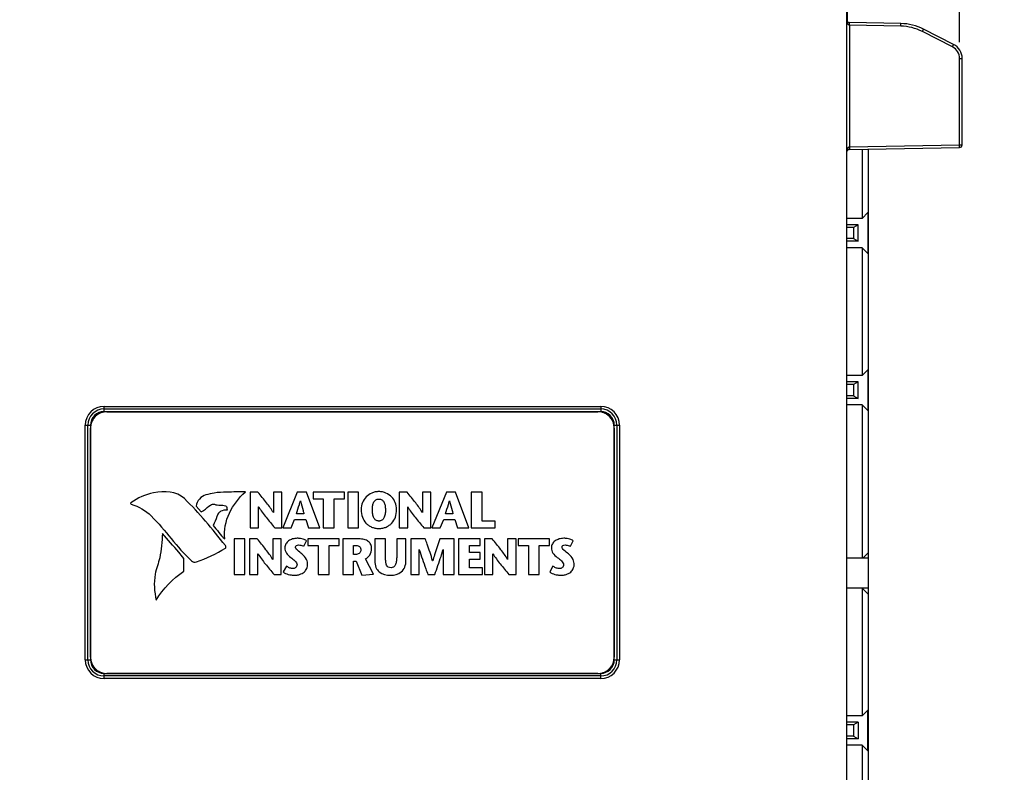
# Model space of a CAD drawing. Header units: inches. Extents: x 0 to 22, y 0 to 17.
# Tile 20 of 33: x 9.8 to 13.6, y 9.7 to 12.6. Entities that reach past the tile are written whole.
import ezdxf

# ---------------------------------------------------------------- set-up
doc = ezdxf.new("R2010")
doc.units = ezdxf.units.IN
doc.header["$LTSCALE"] = 1.21
doc.header["$MEASUREMENT"] = 0
doc.layers.get('0').update_dxf_attribs({"linetype": 'CONTINUOUS'})
for name, color, linetype in [('02___PRT_ALL_AXES', 7, 'CONTINUOUS'), ('DATUMCURVES', 7, 'CONTINUOUS'), ('DIMENSIONS', 7, 'CONTINUOUS')]:
    doc.layers.add(name, color=color, linetype=linetype)
doc.styles.get("Standard").update_dxf_attribs({"font": 'txt', "width": 0.8})
doc.dimstyles.new('DIMSTYLE_1', dxfattribs={"dimtxt": 0.125, "dimasz": 0.18, "dimexe": 0.125, "dimexo": 0.0625, "dimgap": 0.0625, "dimtad": 0, "dimtih": 1, "dimtoh": 1, "dimzin": 4, "dimdsep": 46, "dimtxsty": 'STANDARD', "dimblk": '_FILLED', "dimblk1": '_FILLED', "dimblk2": '_FILLED', "dimcen": 0.09, "dimadec": 0, "dimazin": 0, "dimtp": 0.001, "dimtm": 0.001, "dimtfac": 1, "dimtofl": 0, "dimtmove": 0, "dimatfit": 3, "dimldrblk": '_FILLED', "dimfxl": 1, "dimtolj": 1, "dimtzin": 4, "dimarcsym": 0})

# ---------------------------------------------------------------- blocks, each defined once
blk = doc.blocks.new('_FILLED')
at = {"color": 0, "linetype": 'BYBLOCK'}
blk.add_solid([(0, 0), (-1, 0.174), (-1, -0.174)], dxfattribs=at)
blk = doc.blocks.new('*D2')
at = {"layer": 'DIMENSIONS', "color": 2, "linetype": 'CONTINUOUS'}
for p, q in [((13.0448, 13.3566), (14.4473, 13.3566)), ((14.3223, 13.3566), (14.3223, 10.4738)), ((14.3223, 7.341), (14.3223, 10.2238)), ((12.2578, 7.341), (14.4473, 7.341))]:
    blk.add_line(p, q, dxfattribs=at)
at = {"layer": 'DIMENSIONS', "color": 2, "linetype": 'CONTINUOUS', "xscale": 0.18, "yscale": 0.18, "zscale": 0.18}
for p, rotation in [((14.3223, 13.3566), 90), ((14.3223, 7.341), 270)]:
    blk.add_blockref('_FILLED', p, dxfattribs=dict(at, rotation=rotation))
at = {"layer": 'DIMENSIONS', "color": 2, "linetype": 'CONTINUOUS', "insert": (14.3223, 10.4113), "char_height": 0.125, "width": 1.425, "attachment_point": 2, "line_spacing_factor": 0.9}
blk.add_mtext('(6.02{\\Ftxt.shx;\\W1.000000;\\H0.125000; }[152.8])', dxfattribs=at)
blk = doc.blocks.new('*D3')
at = {"layer": 'DIMENSIONS', "color": 2, "linetype": 'CONTINUOUS'}
for p, q in [((7.8836, 10.3043), (7.8836, 14.2328)), ((13.4104, 12.5118), (13.4104, 14.2328)), ((7.8836, 14.1078), (9.872, 14.1078)), ((13.4104, 14.1078), (11.422, 14.1078))]:
    blk.add_line(p, q, dxfattribs=at)
at = {"layer": 'DIMENSIONS', "color": 2, "linetype": 'CONTINUOUS', "xscale": 0.18, "yscale": 0.18, "zscale": 0.18, "rotation": 180}
blk.add_blockref('_FILLED', (7.8836, 14.1078), dxfattribs=at)
at = {"layer": 'DIMENSIONS', "color": 2, "linetype": 'CONTINUOUS', "xscale": 0.18, "yscale": 0.18, "zscale": 0.18}
blk.add_blockref('_FILLED', (13.4104, 14.1078), dxfattribs=at)
at = {"layer": 'DIMENSIONS', "color": 2, "linetype": 'CONTINUOUS', "insert": (10.647, 14.1703), "char_height": 0.125, "width": 1.425, "attachment_point": 2, "line_spacing_factor": 0.9}
blk.add_mtext('(5.53{\\Ftxt.shx;\\W1.000000;\\H0.125000; }[140.4])', dxfattribs=at)

msp = doc.modelspace()

# ---------------------------------------------------------------- linework, layer by layer
at = {"color": 7, "linetype": 'CONTINUOUS'}
for p, q in [((12.9803, 8.4308), (12.9803, 13.3536)), ((12.9823, 12.5902), (12.9823, 13.3566)), ((13.1858, 12.5828), (12.9901, 12.5862)), ((12.9902, 12.5762), (12.9901, 12.5862)), ((12.9902, 12.5762), (12.9902, 12.112)), ((13.1857, 12.5728), (12.9902, 12.5762)), ((13.1857, 12.5728), (13.1858, 12.5828)), ((13.2686, 12.5521), (13.2731, 12.561)), ((13.3876, 12.5027), (13.2731, 12.561)), ((13.3831, 12.4938), (13.2686, 12.5521)), ((13.3831, 12.4938), (13.3875, 12.5027)), ((13.4104, 12.4493), (13.4203, 12.4493)), ((13.4104, 12.1193), (13.4104, 12.4493)), ((13.4203, 12.1193), (13.4203, 12.4493)), ((12.9902, 12.112), (12.9901, 12.102)), ((12.9901, 12.102), (13.4105, 12.1093)), ((12.9902, 12.112), (13.4104, 12.1193)), ((13.4104, 12.1193), (13.4203, 12.1193)), ((13.4105, 12.1093), (13.4104, 12.1193)), ((13.0386, 12.1028), (13.0386, 11.8388)), ((13.0621, 9.643), (13.0623, 12.1032)), ((13.0386, 11.8388), (13.0603, 11.8605)), ((13.0603, 11.8605), (13.0603, 11.7046)), ((13.0386, 11.8388), (12.9803, 11.8388)), ((13.0229, 11.814), (12.9803, 11.814)), ((13.0052, 11.8038), (12.9803, 11.8038)), ((13.0229, 11.814), (13.0052, 11.8038)), ((13.0052, 11.8038), (13.0052, 11.7613)), ((13.0229, 11.751), (13.0229, 11.814)), ((13.0052, 11.7613), (12.9803, 11.7613)), ((13.0229, 11.751), (12.9803, 11.751)), ((13.0052, 11.7613), (13.0229, 11.751)), ((13.0386, 11.7262), (12.9803, 11.7262)), ((13.0386, 11.7262), (13.0386, 11.2388)), ((13.0603, 11.7046), (13.0386, 11.7262)), ((13.0386, 11.2388), (13.0602, 11.2605)), ((13.0602, 11.2605), (13.0602, 11.1046)), ((13.0386, 11.2388), (12.9803, 11.2388)), ((13.0228, 11.214), (12.9803, 11.214)), ((13.0051, 11.2038), (12.9803, 11.2038)), ((13.0228, 11.214), (13.0051, 11.2038)), ((13.0051, 11.2038), (13.0051, 11.1613)), ((13.0228, 11.151), (13.0228, 11.214)), ((13.0051, 11.1613), (12.9803, 11.1613)), ((13.0228, 11.151), (12.9803, 11.151)), ((13.0051, 11.1613), (13.0228, 11.151)), ((10.1443, 11.1007), (10.1443, 11.1207)), ((10.1443, 11.1207), (12.0403, 11.1207)), ((10.1443, 11.1107), (12.0403, 11.1107)), ((10.1443, 11.1107), (12.0403, 11.1107)), ((10.1443, 11.1007), (12.0403, 11.1007)), ((12.0403, 11.1207), (12.0403, 11.1007)), ((13.0386, 11.1262), (12.9803, 11.1262)), ((13.0386, 11.1262), (13.0385, 10.5408)), ((13.0602, 11.1046), (13.0386, 11.1262)), ((10.0724, 10.1528), (10.0724, 11.0488)), ((10.0724, 11.0488), (10.0924, 11.0488)), ((10.0824, 10.1528), (10.0824, 11.0488)), ((10.0824, 10.1528), (10.0824, 11.0488)), ((12.0922, 11.0488), (12.1122, 11.0488)), ((12.1022, 11.0488), (12.1022, 10.1528)), ((12.1022, 11.0488), (12.1022, 10.1528)), ((12.1122, 11.0488), (12.1122, 10.1528)), ((10.7021, 10.7928), (10.7021, 10.6566)), ((10.7319, 10.7928), (10.7021, 10.7928)), ((10.791, 10.7928), (10.791, 10.7148)), ((10.8233, 10.7928), (10.791, 10.7928)), ((10.8233, 10.6566), (10.8233, 10.7928)), ((10.882, 10.7928), (10.8266, 10.6566)), ((10.9165, 10.7928), (10.882, 10.7928)), ((10.9682, 10.6566), (10.9165, 10.7928)), ((10.942, 10.7928), (10.942, 10.7673)), ((11.0616, 10.7928), (10.942, 10.7928)), ((11.0616, 10.7673), (11.0616, 10.7928)), ((11.0748, 10.7928), (11.0748, 10.6566)), ((11.1159, 10.7928), (11.0748, 10.7928)), ((11.1159, 10.6566), (11.1159, 10.7928)), ((11.2711, 10.7928), (11.2711, 10.6566)), ((11.3009, 10.7928), (11.2711, 10.7928)), ((11.3923, 10.7928), (11.36, 10.7928)), ((11.36, 10.7928), (11.36, 10.7148)), ((11.3923, 10.6566), (11.3923, 10.7928)), ((11.4511, 10.7928), (11.3956, 10.6566)), ((11.4855, 10.7928), (11.4511, 10.7928)), ((11.5373, 10.6566), (11.4855, 10.7928)), ((11.5875, 10.7928), (11.5464, 10.7928)), ((11.5464, 10.7928), (11.5464, 10.6566)), ((11.5875, 10.6821), (11.5875, 10.7928)), ((10.8937, 10.7593), (10.8941, 10.7593)), ((10.942, 10.7673), (10.9813, 10.7673)), ((10.9813, 10.7673), (10.9813, 10.6566)), ((11.0223, 10.6566), (11.0223, 10.7673)), ((11.0223, 10.7673), (11.0616, 10.7673)), ((11.4628, 10.7593), (11.4632, 10.7593)), ((10.4964, 10.7397), (10.5144, 10.7183)), ((10.7344, 10.6566), (10.7344, 10.7364)), ((10.7344, 10.7364), (10.7348, 10.7364)), ((10.791, 10.7148), (10.7906, 10.7148)), ((11.3034, 10.6566), (11.3034, 10.7364)), ((11.3034, 10.7364), (11.3038, 10.7364)), ((11.36, 10.7148), (11.3596, 10.7148)), ((10.8587, 10.6566), (10.8717, 10.6891)), ((10.8717, 10.6891), (10.914, 10.6891)), ((10.9073, 10.7107), (10.8787, 10.7107)), ((10.914, 10.6891), (10.9246, 10.6566)), ((11.4277, 10.6566), (11.4408, 10.6891)), ((11.4408, 10.6891), (11.483, 10.6891)), ((11.4764, 10.7107), (11.4478, 10.7107)), ((11.483, 10.6891), (11.4937, 10.6566)), ((11.6373, 10.6821), (11.5875, 10.6821)), ((11.6373, 10.6566), (11.6373, 10.6821)), ((10.7021, 10.6566), (10.7344, 10.6566)), ((10.7959, 10.6566), (10.8233, 10.6566)), ((10.8266, 10.6566), (10.8587, 10.6566)), ((10.9246, 10.6566), (10.9682, 10.6566)), ((10.9813, 10.6566), (11.0223, 10.6566)), ((11.0748, 10.6566), (11.1159, 10.6566)), ((11.2711, 10.6566), (11.3034, 10.6566)), ((11.3649, 10.6566), (11.3923, 10.6566)), ((11.3956, 10.6566), (11.4277, 10.6566)), ((11.4937, 10.6566), (11.5373, 10.6566)), ((11.5464, 10.6566), (11.6373, 10.6566)), ((10.6408, 10.6145), (10.6408, 10.4783)), ((10.6819, 10.6145), (10.6408, 10.6145)), ((10.6819, 10.4783), (10.6819, 10.6145)), ((10.6994, 10.6145), (10.6994, 10.4783)), ((10.7291, 10.6145), (10.6994, 10.6145)), ((10.7883, 10.6145), (10.7883, 10.5364)), ((10.8206, 10.6145), (10.7883, 10.6145)), ((10.8206, 10.4783), (10.8206, 10.6145)), ((10.9071, 10.5862), (10.9176, 10.6076)), ((10.9227, 10.6145), (10.9227, 10.589)), ((11.0423, 10.6145), (10.9227, 10.6145)), ((11.0423, 10.589), (11.0423, 10.6145)), ((11.1163, 10.6145), (11.0556, 10.6145)), ((11.0556, 10.6145), (11.0556, 10.4783)), ((11.219, 10.6145), (11.1779, 10.6145)), ((11.1779, 10.6145), (11.1779, 10.5312)), ((11.219, 10.5433), (11.219, 10.6145)), ((11.2968, 10.6145), (11.2614, 10.6145)), ((11.2614, 10.6145), (11.2614, 10.5438)), ((11.2968, 10.5322), (11.2968, 10.6145)), ((11.3707, 10.6145), (11.3151, 10.6145)), ((11.3151, 10.6145), (11.3151, 10.4783)), ((11.4803, 10.6145), (11.4258, 10.6145)), ((11.4803, 10.4783), (11.4803, 10.6145)), ((11.5805, 10.6145), (11.4978, 10.6145)), ((11.4978, 10.6145), (11.4978, 10.4783)), ((11.5805, 10.589), (11.5805, 10.6145)), ((11.626, 10.6145), (11.5962, 10.6145)), ((11.5962, 10.6145), (11.5962, 10.4783)), ((11.7174, 10.6145), (11.6851, 10.6145)), ((11.6851, 10.6145), (11.6851, 10.5364)), ((11.7174, 10.4783), (11.7174, 10.6145)), ((11.8445, 10.6145), (11.7248, 10.6145)), ((11.7248, 10.6145), (11.7248, 10.589)), ((11.8445, 10.589), (11.8445, 10.6145)), ((11.9248, 10.5862), (11.9353, 10.6076)), ((10.9227, 10.589), (10.962, 10.589)), ((10.962, 10.589), (10.962, 10.4783)), ((11.0031, 10.4783), (11.0031, 10.589)), ((11.0031, 10.589), (11.0423, 10.589)), ((11.0966, 10.589), (11.1075, 10.589)), ((11.0966, 10.5555), (11.0966, 10.589)), ((11.3474, 10.5736), (11.3478, 10.5736)), ((11.3474, 10.4783), (11.3474, 10.5736)), ((11.4388, 10.5736), (11.4392, 10.5736)), ((11.4392, 10.5736), (11.4392, 10.4783)), ((11.5388, 10.589), (11.5805, 10.589)), ((11.5388, 10.5621), (11.5388, 10.589)), ((11.7248, 10.589), (11.7641, 10.589)), ((11.7641, 10.589), (11.7641, 10.4783)), ((11.8051, 10.589), (11.8445, 10.589)), ((11.8051, 10.4783), (11.8051, 10.589)), ((10.4483, 10.4919), (10.4489, 10.5399)), ((10.7317, 10.4783), (10.7317, 10.558)), ((10.7317, 10.558), (10.7321, 10.558)), ((10.7883, 10.5364), (10.7879, 10.5364)), ((11.1083, 10.5555), (11.0966, 10.5555)), ((11.0966, 10.5298), (11.1073, 10.5298)), ((11.0966, 10.4783), (11.0966, 10.5298)), ((11.1073, 10.5298), (11.1289, 10.4759)), ((11.1729, 10.4804), (11.1427, 10.5388)), ((11.3989, 10.5306), (11.3986, 10.5306)), ((11.5795, 10.5621), (11.5388, 10.5621)), ((11.5388, 10.5366), (11.5795, 10.5366)), ((11.5388, 10.5038), (11.5388, 10.5366)), ((11.5795, 10.5366), (11.5795, 10.5621)), ((11.6285, 10.558), (11.6289, 10.558)), ((11.6285, 10.4783), (11.6285, 10.558)), ((11.6851, 10.5364), (11.6847, 10.5364)), ((13.0622, 10.5408), (12.9803, 10.5408)), ((13.0602, 10.5605), (13.0405, 10.5408)), ((10.8404, 10.511), (10.828, 10.4884)), ((11.5888, 10.5038), (11.5388, 10.5038)), ((11.5888, 10.4783), (11.5888, 10.5038)), ((11.8581, 10.511), (11.8456, 10.4884)), ((10.6408, 10.4783), (10.6819, 10.4783)), ((10.6994, 10.4783), (10.7317, 10.4783)), ((10.7931, 10.4783), (10.8206, 10.4783)), ((10.962, 10.4783), (11.0031, 10.4783)), ((11.0556, 10.4783), (11.0966, 10.4783)), ((11.1289, 10.4759), (11.1729, 10.4804)), ((11.3151, 10.4783), (11.3474, 10.4783)), ((11.3807, 10.4783), (11.4065, 10.4783)), ((11.4392, 10.4783), (11.4803, 10.4783)), ((11.4978, 10.4783), (11.5888, 10.4783)), ((11.5962, 10.4783), (11.6285, 10.4783)), ((11.69, 10.4783), (11.7174, 10.4783)), ((11.7641, 10.4783), (11.8051, 10.4783)), ((13.0621, 10.4262), (12.9803, 10.4262)), ((13.0385, 10.4262), (13.0602, 10.4046)), ((13.0385, 10.4262), (13.0385, 9.9388)), ((13.0592, 10.4056), (13.0621, 10.4056)), ((13.0602, 10.4046), (13.0602, 10.4056)), ((10.0724, 10.1528), (10.0924, 10.1528)), ((12.0922, 10.1528), (12.1122, 10.1528)), ((10.1443, 10.0809), (10.1443, 10.1009)), ((12.0403, 10.0909), (10.1443, 10.0909)), ((12.0403, 10.0909), (10.1443, 10.0909)), ((12.0403, 10.0809), (10.1443, 10.0809)), ((12.0403, 10.0809), (12.0403, 10.1009)), ((13.0385, 9.9388), (12.9803, 9.9388)), ((13.0601, 9.9605), (13.0385, 9.9388)), ((13.0601, 9.8046), (13.0601, 9.9605)), ((13.0227, 9.914), (12.9803, 9.914)), ((13.005, 9.9038), (12.9803, 9.9038)), ((13.0227, 9.914), (13.005, 9.9038)), ((13.005, 9.9038), (13.005, 9.8613)), ((13.0227, 9.914), (13.0227, 9.851)), ((13.005, 9.8613), (12.9803, 9.8613)), ((13.0227, 9.851), (12.9803, 9.851)), ((13.005, 9.8613), (13.0227, 9.851)), ((13.0385, 9.8262), (12.9803, 9.8262)), ((13.0385, 9.8262), (13.0601, 9.8046)), ((13.0385, 9.8262), (13.0385, 9.6434))]:
    msp.add_line(p, q, dxfattribs=at)
for centre, radius, start, end in [((12.9903, 12.5962), 0.01, 188.6346, 269), ((13.1824, 12.3829), 0.19, 62.9978, 89.0022), ((13.1823, 12.3828), 0.2, 63, 89), ((13.3604, 12.4493), 0.05, 0.0044, 62.9955), ((13.3603, 12.4493), 0.06, 0, 62.9856), ((12.9903, 12.1069), 0.00509, 91.0514, 101.5229), ((13.4103, 12.1193), 0.01, 271, 360), ((12.9903, 12.092), 0.01, 91, 171.363), ((10.1443, 11.0488), 0.0719, 90, 180), ((10.1443, 11.0488), 0.0619, 90, 180), ((10.1443, 11.0488), 0.0619, 90, 180), ((10.1443, 11.0488), 0.0519, 90, 180), ((12.0403, 11.0488), 0.0719, 0, 90), ((12.0403, 11.0488), 0.0619, 0, 90), ((12.0403, 11.0488), 0.0619, 0, 90), ((12.0403, 11.0488), 0.0519, 0, 90), ((10.1443, 10.1528), 0.0719, 180, 270), ((10.1443, 10.1528), 0.0619, 180, 270), ((10.1443, 10.1528), 0.0619, 180, 270), ((10.1443, 10.1528), 0.0519, 180, 270), ((12.0403, 10.1528), 0.0719, 270, 360), ((12.0403, 10.1528), 0.0619, 270, 360), ((12.0403, 10.1528), 0.0619, 270, 360), ((12.0403, 10.1528), 0.0519, 270, 360)]:
    msp.add_arc(centre, radius, start, end, dxfattribs=at)
for points, knots in [([(12.9829, 12.5828), (12.9824, 12.5839), (12.9816, 12.586), (12.9806, 12.5905), (12.9803, 12.5939), (12.9803, 12.5962)], [0, 0, 0, 0, 0.251884, 0.502122, 1, 1, 1, 1]), ([(12.9902, 12.5762), (12.9898, 12.5762), (12.9889, 12.5764), (12.9876, 12.5769), (12.9865, 12.5777), (12.9853, 12.5788), (12.984, 12.5805), (12.9832, 12.582), (12.9829, 12.5828)], [0, 0, 0, 0, 0.131691, 0.26134, 0.388454, 0.513412, 0.758518, 1, 1, 1, 1]), ([(12.9803, 12.092), (12.9803, 12.0939), (12.9805, 12.0967), (12.9812, 12.1004), (12.982, 12.1032), (12.983, 12.1059), (12.9842, 12.108), (12.9854, 12.1095), (12.9865, 12.1106), (12.9878, 12.1114), (12.9888, 12.1118), (12.9893, 12.1119)], [0, 0, 0, 0, 0.244267, 0.366818, 0.489851, 0.613698, 0.738954, 0.802545, 0.867063, 0.932827, 1, 1, 1, 1]), ([(10.6838, 10.7937), (10.66, 10.7935), (10.6202, 10.7941), (10.5696, 10.7917), (10.5435, 10.7855), (10.5333, 10.7826)], [0, 0, 0, 0, 0.471091, 0.788847, 1, 1, 1, 1]), ([(10.6051, 10.6146), (10.6008, 10.6477), (10.6165, 10.7172), (10.6587, 10.7713), (10.6838, 10.7937)], [0, 0, 0, 0, 0.497293, 1, 1, 1, 1]), ([(10.7906, 10.7148), (10.7836, 10.728), (10.7633, 10.7539), (10.743, 10.7791), (10.7319, 10.7928)], [0, 0, 0, 0, 0.459789, 1, 1, 1, 1]), ([(11.2612, 10.7263), (11.2612, 10.7358), (11.2576, 10.7539), (11.2432, 10.7762), (11.2251, 10.7888), (11.2079, 10.7942), (11.1935, 10.7956), (11.1791, 10.7942), (11.1619, 10.7888), (11.1438, 10.7762), (11.1294, 10.7539), (11.1258, 10.7358), (11.1258, 10.7263)], [0, 0, 0, 0, 0.124958, 0.249916, 0.374873, 0.437352, 0.499831, 0.562352, 0.624873, 0.749916, 0.874958, 1, 1, 1, 1]), ([(11.3596, 10.7148), (11.3527, 10.728), (11.3324, 10.7539), (11.312, 10.7791), (11.3009, 10.7928)], [0, 0, 0, 0, 0.459732, 1, 1, 1, 1]), ([(10.5333, 10.7826), (10.5239, 10.7799), (10.5064, 10.7688), (10.4969, 10.7496), (10.4964, 10.7397)], [0, 0, 0, 0, 0.496883, 1, 1, 1, 1]), ([(10.8787, 10.7107), (10.8824, 10.7224), (10.8879, 10.7385), (10.8925, 10.7548), (10.8937, 10.7593)], [0, 0, 0, 0, 0.723558, 1, 1, 1, 1]), ([(10.8941, 10.7593), (10.8972, 10.7469), (10.9017, 10.7308), (10.9063, 10.7146), (10.9073, 10.7107)], [0, 0, 0, 0, 0.759426, 1, 1, 1, 1]), ([(11.1686, 10.7263), (11.1686, 10.7323), (11.1695, 10.7434), (11.1739, 10.7563), (11.1804, 10.7633), (11.1872, 10.7662), (11.1935, 10.767), (11.1998, 10.7662), (11.2066, 10.7633), (11.2131, 10.7563), (11.2175, 10.7434), (11.2184, 10.7323), (11.2184, 10.7263)], [0, 0, 0, 0, 0.125094, 0.250188, 0.375283, 0.43783, 0.500377, 0.56283, 0.625283, 0.750188, 0.875094, 1, 1, 1, 1]), ([(11.4478, 10.7107), (11.4515, 10.7224), (11.4569, 10.7385), (11.4615, 10.7548), (11.4628, 10.7593)], [0, 0, 0, 0, 0.72359, 1, 1, 1, 1]), ([(11.4632, 10.7593), (11.4662, 10.7469), (11.4707, 10.7308), (11.4753, 10.7146), (11.4764, 10.7107)], [0, 0, 0, 0, 0.759402, 1, 1, 1, 1]), ([(10.5144, 10.7183), (10.518, 10.7194), (10.5314, 10.7264), (10.5408, 10.7389), (10.5507, 10.7439)], [0, 0, 0, 0, 0.251756, 1, 1, 1, 1]), ([(10.566, 10.7468), (10.5729, 10.7442), (10.587, 10.7427), (10.6011, 10.7431), (10.6076, 10.7414)], [0, 0, 0, 0, 0.522635, 1, 1, 1, 1]), ([(10.6138, 10.7243), (10.6056, 10.7246), (10.5926, 10.7236), (10.5797, 10.7122), (10.5765, 10.7042), (10.5753, 10.6998)], [0, 0, 0, 0, 0.493843, 0.725062, 1, 1, 1, 1]), ([(10.6076, 10.7414), (10.611, 10.7404), (10.6132, 10.733), (10.6137, 10.7287), (10.6146, 10.7243), (10.6138, 10.7243)], [0, 0, 0, 0, 0.567394, 0.867669, 1, 1, 1, 1]), ([(10.7348, 10.7364), (10.7428, 10.7225), (10.7633, 10.6958), (10.7847, 10.6701), (10.7959, 10.6566)], [0, 0, 0, 0, 0.476922, 1, 1, 1, 1]), ([(11.1258, 10.7263), (11.1258, 10.7161), (11.129, 10.6969), (11.1404, 10.6776), (11.1534, 10.666), (11.165, 10.6594), (11.1761, 10.6559), (11.1858, 10.6545), (11.1935, 10.6542), (11.2013, 10.6545), (11.2109, 10.6559), (11.222, 10.6594), (11.2336, 10.666), (11.2466, 10.6776), (11.258, 10.6969), (11.2612, 10.7161), (11.2612, 10.7263)], [0, 0, 0, 0, 0.125, 0.25, 0.3125, 0.375, 0.4375, 0.46875, 0.5, 0.53125, 0.5625, 0.625, 0.6875, 0.75, 0.875, 1, 1, 1, 1]), ([(11.2184, 10.7263), (11.2184, 10.7198), (11.2176, 10.708), (11.2141, 10.6964), (11.2096, 10.6895), (11.2053, 10.6856), (11.2009, 10.6836), (11.1969, 10.6828), (11.1935, 10.6826), (11.1902, 10.6828), (11.1862, 10.6836), (11.1817, 10.6856), (11.1775, 10.6895), (11.1729, 10.6964), (11.1694, 10.708), (11.1686, 10.7198), (11.1686, 10.7263)], [0, 0, 0, 0, 0.125, 0.25, 0.3125, 0.375, 0.4375, 0.46875, 0.5, 0.53125, 0.5625, 0.625, 0.6875, 0.75, 0.875, 1, 1, 1, 1]), ([(11.3038, 10.7364), (11.3118, 10.7225), (11.3323, 10.6958), (11.3537, 10.6701), (11.3649, 10.6566)], [0, 0, 0, 0, 0.476954, 1, 1, 1, 1]), ([(10.3671, 10.6353), (10.3657, 10.6041), (10.363, 10.562), (10.3513, 10.5217), (10.3478, 10.5116)], [0, 0, 0, 0, 0.745915, 1, 1, 1, 1]), ([(10.4489, 10.5399), (10.4425, 10.5479), (10.4157, 10.5801), (10.3879, 10.6114), (10.3671, 10.6353)], [0, 0, 0, 0, 0.243653, 1, 1, 1, 1]), ([(10.7879, 10.5364), (10.7809, 10.5497), (10.7606, 10.5755), (10.7402, 10.6008), (10.7291, 10.6145)], [0, 0, 0, 0, 0.45979, 1, 1, 1, 1]), ([(10.9176, 10.6076), (10.9136, 10.6102), (10.9058, 10.6132), (10.8958, 10.6157), (10.8882, 10.6166), (10.881, 10.6169), (10.8727, 10.6164), (10.8611, 10.6138), (10.8484, 10.6078), (10.8371, 10.5959), (10.8344, 10.5853), (10.8344, 10.5802)], [0, 0, 0, 0, 0.137544, 0.2402, 0.297698, 0.358749, 0.450024, 0.537745, 0.701239, 0.851236, 1, 1, 1, 1]), ([(11.1657, 10.5781), (11.1657, 10.5832), (11.1638, 10.5936), (11.1531, 10.6062), (11.1363, 10.6133), (11.1234, 10.6145), (11.1163, 10.6145)], [0, 0, 0, 0, 0.22459, 0.440468, 0.688895, 1, 1, 1, 1]), ([(11.3986, 10.5306), (11.3924, 10.5522), (11.383, 10.5802), (11.3731, 10.6079), (11.3707, 10.6145)], [0, 0, 0, 0, 0.764325, 1, 1, 1, 1]), ([(11.4258, 10.6145), (11.4188, 10.5942), (11.4092, 10.5665), (11.4011, 10.5383), (11.3989, 10.5306)], [0, 0, 0, 0, 0.729298, 1, 1, 1, 1]), ([(11.6847, 10.5364), (11.6778, 10.5497), (11.6575, 10.5755), (11.6371, 10.6008), (11.626, 10.6145)], [0, 0, 0, 0, 0.459723, 1, 1, 1, 1]), ([(11.9353, 10.6076), (11.9313, 10.6102), (11.9235, 10.6132), (11.9135, 10.6157), (11.9059, 10.6166), (11.8987, 10.6169), (11.8904, 10.6164), (11.8788, 10.6138), (11.866, 10.6078), (11.8548, 10.5959), (11.852, 10.5853), (11.852, 10.5802)], [0, 0, 0, 0, 0.137545, 0.240177, 0.297651, 0.358668, 0.449988, 0.537732, 0.701235, 0.851225, 1, 1, 1, 1]), ([(10.8344, 10.5802), (10.8344, 10.5733), (10.839, 10.5581), (10.8511, 10.549), (10.8569, 10.5438)], [0, 0, 0, 0, 0.468232, 1, 1, 1, 1]), ([(10.8998, 10.5569), (10.8942, 10.562), (10.886, 10.5682), (10.8771, 10.5765), (10.874, 10.5831), (10.8781, 10.5905), (10.884, 10.5913), (10.8871, 10.5913)], [0, 0, 0, 0, 0.433716, 0.583598, 0.696021, 0.82172, 1, 1, 1, 1]), ([(10.8871, 10.5913), (10.8924, 10.5913), (10.8995, 10.5902), (10.9058, 10.5871), (10.9071, 10.5862)], [0, 0, 0, 0, 0.765643, 1, 1, 1, 1]), ([(11.1075, 10.589), (11.1116, 10.589), (11.1216, 10.5874), (11.1246, 10.577), (11.1246, 10.5722)], [0, 0, 0, 0, 0.460853, 1, 1, 1, 1]), ([(11.1246, 10.5722), (11.1246, 10.5683), (11.1217, 10.5595), (11.1128, 10.5555), (11.1083, 10.5555)], [0, 0, 0, 0, 0.46842, 1, 1, 1, 1]), ([(11.1427, 10.5388), (11.1492, 10.5419), (11.1621, 10.5528), (11.1657, 10.5694), (11.1657, 10.5781)], [0, 0, 0, 0, 0.452886, 1, 1, 1, 1]), ([(11.3478, 10.5736), (11.3552, 10.5491), (11.3661, 10.5173), (11.3779, 10.4858), (11.3807, 10.4783)], [0, 0, 0, 0, 0.762692, 1, 1, 1, 1]), ([(11.4065, 10.4783), (11.415, 10.5014), (11.4264, 10.5329), (11.4363, 10.565), (11.4388, 10.5736)], [0, 0, 0, 0, 0.732415, 1, 1, 1, 1]), ([(11.852, 10.5802), (11.852, 10.5733), (11.8567, 10.5581), (11.8687, 10.549), (11.8746, 10.5438)], [0, 0, 0, 0, 0.468174, 1, 1, 1, 1]), ([(11.9174, 10.5569), (11.9119, 10.562), (11.9037, 10.5682), (11.8948, 10.5765), (11.8916, 10.5831), (11.8958, 10.5905), (11.9016, 10.5913), (11.9048, 10.5913)], [0, 0, 0, 0, 0.433798, 0.583708, 0.696152, 0.821814, 1, 1, 1, 1]), ([(11.9048, 10.5913), (11.9101, 10.5913), (11.9172, 10.5902), (11.9234, 10.5871), (11.9248, 10.5862)], [0, 0, 0, 0, 0.765643, 1, 1, 1, 1]), ([(10.7321, 10.558), (10.74, 10.5442), (10.7606, 10.5175), (10.782, 10.4918), (10.7931, 10.4783)], [0, 0, 0, 0, 0.476939, 1, 1, 1, 1]), ([(10.8569, 10.5438), (10.8622, 10.5392), (10.8722, 10.5325), (10.8809, 10.5212), (10.8809, 10.5156)], [0, 0, 0, 0, 0.556242, 1, 1, 1, 1]), ([(10.9215, 10.516), (10.9215, 10.5227), (10.9182, 10.539), (10.9064, 10.5506), (10.8998, 10.5569)], [0, 0, 0, 0, 0.422355, 1, 1, 1, 1]), ([(11.1779, 10.5312), (11.1779, 10.5225), (11.1799, 10.5063), (11.1986, 10.4801), (11.2231, 10.4759), (11.2381, 10.4759)], [0, 0, 0, 0, 0.283839, 0.513442, 1, 1, 1, 1]), ([(11.24, 10.5044), (11.2364, 10.5044), (11.2289, 10.5057), (11.2218, 10.5151), (11.2193, 10.5281), (11.219, 10.5378), (11.219, 10.5433)], [0, 0, 0, 0, 0.218594, 0.418051, 0.670787, 1, 1, 1, 1]), ([(11.2381, 10.4759), (11.2524, 10.4759), (11.2759, 10.4814), (11.2945, 10.5069), (11.2968, 10.5234), (11.2968, 10.5322)], [0, 0, 0, 0, 0.472299, 0.710339, 1, 1, 1, 1]), ([(11.2614, 10.5438), (11.2614, 10.5381), (11.2608, 10.528), (11.257, 10.515), (11.2499, 10.5061), (11.2432, 10.5044), (11.24, 10.5044)], [0, 0, 0, 0, 0.344916, 0.607367, 0.810136, 1, 1, 1, 1]), ([(11.6289, 10.558), (11.6369, 10.5442), (11.6574, 10.5175), (11.6788, 10.4918), (11.69, 10.4783)], [0, 0, 0, 0, 0.476908, 1, 1, 1, 1]), ([(11.8746, 10.5438), (11.8799, 10.5392), (11.8899, 10.5325), (11.8985, 10.5212), (11.8985, 10.5156)], [0, 0, 0, 0, 0.556157, 1, 1, 1, 1]), ([(11.9392, 10.516), (11.9392, 10.5227), (11.9358, 10.539), (11.9241, 10.5506), (11.9174, 10.5569)], [0, 0, 0, 0, 0.422355, 1, 1, 1, 1]), ([(10.3478, 10.5116), (10.344, 10.5012), (10.3329, 10.4583), (10.336, 10.4125), (10.3435, 10.3803)], [0, 0, 0, 0, 0.251121, 1, 1, 1, 1]), ([(10.828, 10.4884), (10.8336, 10.4839), (10.8441, 10.4792), (10.857, 10.4768), (10.8648, 10.4761), (10.8734, 10.4758), (10.884, 10.4766), (10.8984, 10.4807), (10.9116, 10.4897), (10.9196, 10.5032), (10.9215, 10.5122), (10.9215, 10.516)], [0, 0, 0, 0, 0.185574, 0.285026, 0.335816, 0.386925, 0.506394, 0.606847, 0.769472, 0.901074, 1, 1, 1, 1]), ([(10.8809, 10.5156), (10.8809, 10.5116), (10.8764, 10.503), (10.8631, 10.5004), (10.8507, 10.5036), (10.8436, 10.5085), (10.8404, 10.511)], [0, 0, 0, 0, 0.24473, 0.487143, 0.757747, 1, 1, 1, 1]), ([(11.8456, 10.4884), (11.8513, 10.4839), (11.8618, 10.4792), (11.8746, 10.4768), (11.8825, 10.4761), (11.8911, 10.4758), (11.9017, 10.4766), (11.9161, 10.4807), (11.9293, 10.4897), (11.9372, 10.5032), (11.9392, 10.5122), (11.9392, 10.516)], [0, 0, 0, 0, 0.185647, 0.285098, 0.335881, 0.386981, 0.506438, 0.606882, 0.769494, 0.901084, 1, 1, 1, 1]), ([(11.8985, 10.5156), (11.8985, 10.5116), (11.8941, 10.503), (11.8808, 10.5004), (11.8684, 10.5036), (11.8613, 10.5085), (11.8581, 10.511)], [0, 0, 0, 0, 0.244663, 0.487003, 0.757778, 1, 1, 1, 1])]:
    msp.add_open_spline(points, degree=3, knots=knots, dxfattribs=at)
for points in [[(10.3336, 10.7901), (10.3008, 10.7841), (10.274, 10.7711), (10.2463, 10.7521)], [(10.4508, 10.7684), (10.4199, 10.7982), (10.375, 10.7977), (10.3336, 10.7901)], [(10.2463, 10.7521), (10.2451, 10.7513), (10.2455, 10.7483), (10.2478, 10.7476)], [(10.6077, 10.5889), (10.5565, 10.6532), (10.5092, 10.7122), (10.4508, 10.7684)], [(10.2478, 10.7476), (10.2768, 10.7386), (10.3028, 10.7234), (10.3243, 10.7021)], [(10.5507, 10.7439), (10.5554, 10.7463), (10.5612, 10.7487), (10.566, 10.7468)], [(10.3243, 10.7021), (10.3804, 10.6469), (10.4204, 10.5834), (10.4787, 10.5303)], [(10.5753, 10.6998), (10.5721, 10.6878), (10.5663, 10.6767), (10.5606, 10.6657)], [(10.5606, 10.6657), (10.576, 10.6492), (10.5876, 10.6289), (10.6051, 10.6146)], [(10.4966, 10.5264), (10.5354, 10.5407), (10.5714, 10.5578), (10.6078, 10.5785)], [(10.6078, 10.5785), (10.6095, 10.5795), (10.6097, 10.5864), (10.6077, 10.5889)], [(10.4787, 10.5303), (10.4826, 10.5268), (10.4904, 10.5241), (10.4966, 10.5264)], [(10.3435, 10.3803), (10.3699, 10.424), (10.4067, 10.4623), (10.4483, 10.4919)]]:
    msp.add_open_spline(points, degree=3, dxfattribs=at)
at = {"layer": '02___PRT_ALL_AXES', "color": 7, "linetype": 'CONTINUOUS'}
for p, q in [((12.0303, 11.1003), (10.1543, 11.1003)), ((10.0923, 11.0383), (10.0923, 10.1623)), ((12.0923, 10.1623), (12.0923, 11.0383)), ((10.1543, 10.1003), (12.0303, 10.1003))]:
    msp.add_line(p, q, dxfattribs=at)
for centre, start, end in [((10.1543, 11.0383), 90, 180), ((12.0303, 11.0383), 0, 90), ((10.1543, 10.1623), 180, 270), ((12.0303, 10.1623), 270, 360)]:
    msp.add_arc(centre, 0.062, start, end, dxfattribs=at)
at = {"layer": 'DATUMCURVES', "color": 40, "linetype": 'CONTINUOUS'}
for p, q in [((10.1553, 11.1003), (12.0293, 11.1003)), ((10.0923, 10.1633), (10.0923, 11.0373)), ((12.0923, 11.0373), (12.0923, 10.1633)), ((12.0293, 10.1003), (10.1553, 10.1003))]:
    msp.add_line(p, q, dxfattribs=at)
for centre, radius, start, end in [((10.1547, 11.0374), 0.0625, 122.6719, 128.8128), ((10.1562, 11.0351), 0.0652, 111.3014, 122.652), ((10.1563, 11.0347), 0.0657, 106.6351, 111.3271), ((10.1558, 11.0368), 0.0635, 95.6893, 106.687), ((10.1553, 11.0407), 0.0596, 91.1084, 95.6332), ((10.1553, 11.0423), 0.058, 90.001, 91.0925), ((12.0293, 11.0424), 0.0579, 88.8851, 89.9989), ((12.0293, 11.0418), 0.0585, 88.0971, 88.8857), ((12.0292, 11.0405), 0.0598, 84.3689, 88.0864), ((12.0288, 11.0369), 0.0635, 73.3328, 84.3075), ((12.0282, 11.0348), 0.0656, 68.5675, 73.3846), ((12.0284, 11.0351), 0.0652, 57.4641, 68.592), ((12.0299, 11.0374), 0.0625, 51.0165, 57.4483), ((10.1558, 11.0368), 0.0635, 163.3256, 174.3165), ((10.1579, 11.0363), 0.0657, 158.6641, 163.3772), ((10.1575, 11.0364), 0.0652, 147.36, 158.69), ((10.1552, 11.0379), 0.0625, 141.1892, 147.3401), ((10.1526, 11.04), 0.0592, 128.7844, 141.217), ((12.0319, 11.04), 0.0592, 38.9593, 51.0398), ((12.0294, 11.0379), 0.0625, 32.4615, 38.9818), ((12.0271, 11.0364), 0.0653, 21.5021, 32.4474), ((12.0267, 11.0362), 0.0657, 16.5033, 21.5265), ((12.0288, 11.0368), 0.0635, 5.6877, 16.5538), ((10.1522, 11.0372), 0.0599, 174.3776, 178.0895), ((10.1509, 11.0373), 0.0586, 178.1002, 178.8939), ((10.1503, 11.0373), 0.058, 178.8934, 179.9989), ((12.0326, 11.0372), 0.0597, 1.2572, 5.632), ((12.0343, 11.0373), 0.058, 0.0013, 1.2427), ((10.1503, 10.1633), 0.058, 180.0011, 181.1051), ((10.152, 10.1634), 0.0597, 181.1208, 185.6277), ((10.1558, 10.1638), 0.0635, 185.6836, 196.6757), ((12.0288, 10.1638), 0.0635, 343.4449, 354.3122), ((12.0324, 10.1634), 0.0599, 354.3721, 358.0876), ((12.0337, 10.1633), 0.0586, 358.0984, 358.7597), ((12.0343, 10.1633), 0.058, 358.7587, 359.9987), ((10.1579, 10.1643), 0.0657, 196.6241, 201.3324), ((10.1575, 10.1642), 0.0652, 201.3065, 212.6439), ((10.1552, 10.1627), 0.0625, 212.664, 218.8069), ((10.1526, 10.1606), 0.0592, 218.7789, 231.2198), ((10.1547, 10.1632), 0.0625, 231.1913, 237.3254), ((12.0299, 10.1632), 0.0625, 302.5544, 308.9794), ((12.0319, 10.1606), 0.0592, 308.956, 321.0447), ((12.0294, 10.1627), 0.0625, 321.0221, 327.5344), ((12.0271, 10.1642), 0.0653, 327.5487, 338.5027), ((12.0267, 10.1644), 0.0657, 338.4783, 343.4954), ((10.1562, 10.1655), 0.0652, 237.3455, 248.7011), ((10.1563, 10.1659), 0.0657, 248.6753, 253.3648), ((10.1558, 10.1638), 0.0635, 253.3129, 264.3111), ((10.1554, 10.1602), 0.0599, 264.3725, 268.0877), ((10.1553, 10.1589), 0.0586, 268.0984, 268.9081), ((10.1553, 10.1583), 0.058, 268.9076, 269.999), ((12.0293, 10.1582), 0.0579, 270.0011, 271.1148), ((12.0292, 10.1599), 0.0596, 271.1305, 275.636), ((12.0288, 10.1637), 0.0635, 275.6921, 286.6673), ((12.0282, 10.1658), 0.0656, 286.6155, 291.4301), ((12.0284, 10.1655), 0.0652, 291.4055, 302.5385)]:
    msp.add_arc(centre, radius, start, end, dxfattribs=at)

# ---------------------------------------------------------------- dimensions: what is measured, and where the dimension line sits
at = {"layer": 'DIMENSIONS', "color": 2, "linetype": 'CONTINUOUS'}
for base, p1, p2, angle, picture, middle in [((7.8836, 14.1078), (13.4104, 12.4493), (7.8836, 10.2418), 180, '*D3', (10.647, 14.1078)), ((14.3223, 13.3566), (12.1953, 7.341), (12.9823, 13.3566), 90, '*D2', (14.3223, 10.3488))]:
    dim = msp.add_linear_dim(base=base, p1=p1, p2=p2, angle=angle, text='(<>)', dimstyle='DIMSTYLE_1', dxfattribs=at)
    dim.commit()
    dim.dimension.update_dxf_attribs({"geometry": picture, "text_midpoint": middle, "dimtype": 160})

doc.saveas('drawing.dxf')
